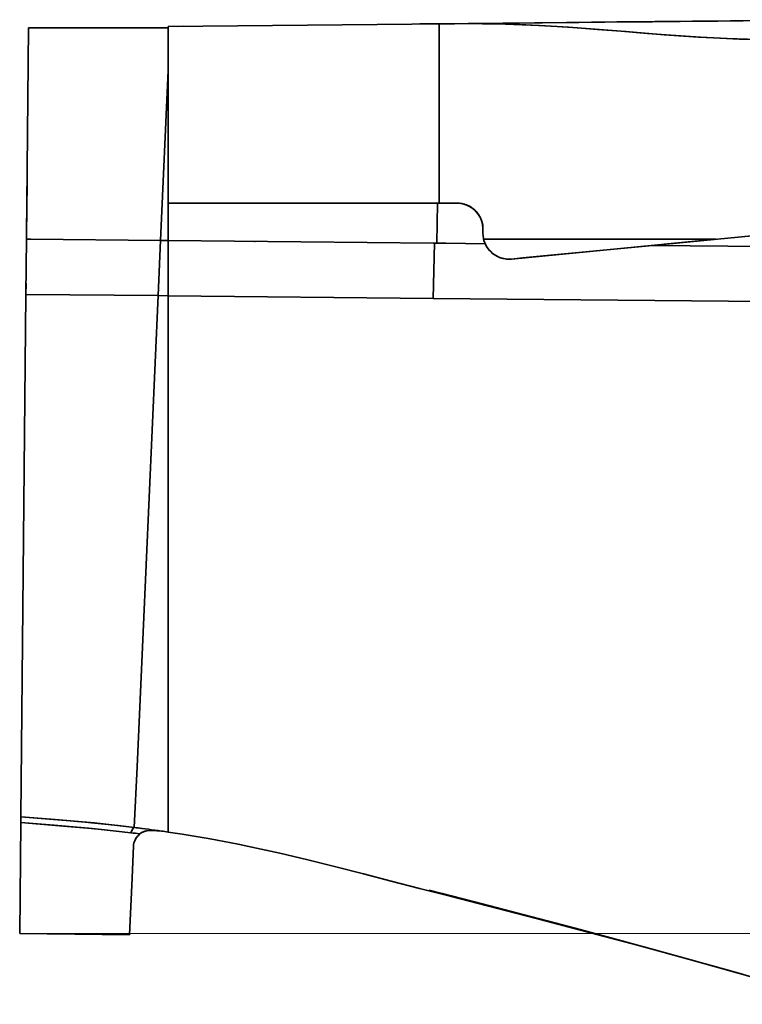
# Model space of a CAD drawing. Extents: x 410 to 1776, y 13 to 1531.
# Tile 6 of 8: x 1205 to 1452, y 932 to 1269. Entities that reach past the tile are written whole.
import ezdxf

# ---------------------------------------------------------------- set-up
doc = ezdxf.new("R2010")
doc.units = 0

msp = doc.modelspace()

# ---------------------------------------------------------------- linework, layer by layer
at = {"color": 7, "lineweight": 35, "ltscale": 0.230759}
msp.add_line((1350.02, 1267.21), (1359.25, 1267.29), dxfattribs=at)
at = {"color": 7, "lineweight": 35, "ltscale": 0.497666}
msp.add_line((1353.08, 1267.24), (1372.99, 1267.44), dxfattribs=at)
at = {"color": 7, "lineweight": 35, "ltscale": 0.497764}
msp.add_line((1372.99, 1267.44), (1353.08, 1267.24), dxfattribs=at)
at = {"color": 7, "lineweight": 35, "ltscale": 0.497617}
msp.add_line((1353.09, 1267.24), (1372.99, 1267.44), dxfattribs=at)
at = {"color": 7, "lineweight": 35, "ltscale": 0.143591}
msp.add_line((1359.25, 1267.29), (1353.5, 1267.24), dxfattribs=at)
at = {"color": 7, "lineweight": 35}
for p, q in [((1391.96, 1267.62), (1359.25, 1267.29)), ((1359.25, 1267.29), (1391.96, 1267.62)), ((1372.99, 1267.44), (1405.1, 1267.75)), ((1372.99, 1267.44), (1405.1, 1267.75)), ((1461.04, 1268.3), (1391.96, 1267.62)), ((1430.91, 1268.01), (1491.67, 1268.6)), ((1430.91, 1268.01), (1491.67, 1268.6)), ((1207.87, 1265.82), (1207.16, 1193.46)), ((1207.87, 1265.82), (1207.16, 1193.46)), ((1255.65, 1265.82), (1207.87, 1265.82)), ((1207.87, 1265.82), (1255.65, 1265.82)), ((1338.99, 1267.1), (1255.65, 1266.29)), ((1255.65, 1266.29), (1338.99, 1267.1)), ((1255.65, 1266.29), (1255.65, 1214.88)), ((1255.65, 1214.88), (1255.65, 1266.29)), ((1348.36, 1205.8), (1348.36, 1267.17)), ((1348.36, 1205.8), (1348.36, 1267.17)), ((1255.65, 1251.16), (1253.05, 1193.01)), ((1253.05, 1193.01), (1255.65, 1251.16)), ((1255.65, 1214.88), (1255.65, 1251.16)), ((1255.65, 1247.61), (1255.65, 1214.88)), ((1255.65, 1242.72), (1255.65, 1208.02)), ((1255.65, 1192.98), (1255.65, 1214.87)), ((1255.65, 1214.87), (1255.65, 1192.98)), ((1300.76, 1205.8), (1255.65, 1205.8)), ((1255.65, 1205.8), (1348.36, 1205.8)), ((1255.65, 1205.8), (1348.36, 1205.8)), ((1347.78, 1205.8), (1300.76, 1205.8)), ((1490.26, 1198.04), (1421.41, 1191.36)), ((1208.59, 1193.44), (1253.05, 1193.01)), ((1208.59, 1193.44), (1253.05, 1193.01)), ((1410.63, 1193.45), (1363.63, 1193.45)), ((1363.63, 1193.45), (1410.63, 1193.45)), ((1443.04, 1193.45), (1373.14, 1186.67)), ((1443.04, 1193.45), (1410.63, 1193.45)), ((1410.63, 1193.45), (1443.04, 1193.45)), ((1443.04, 1193.45), (1421.41, 1191.36)), ((1255.65, 1192.98), (1346.47, 1192.09)), ((1255.65, 1192.98), (1346.47, 1192.09)), ((1376.9, 1187.04), (1421.41, 1191.36)), ((1421.41, 1191.36), (1490.14, 1190.68)), ((1490.14, 1190.68), (1421.41, 1191.36)), ((1206.97, 1174.59), (1205.22, 995.79)), ((1206.97, 1174.59), (1205.22, 995.79)), ((1252.2, 1174.15), (1206.97, 1174.59)), ((1252.2, 1174.15), (1206.97, 1174.59)), ((1252.2, 1174.15), (1244.99, 1012.86)), ((1244.99, 1012.86), (1252.2, 1174.15)), ((1346.34, 1173.22), (1255.65, 1174.11)), ((1346.34, 1173.22), (1255.65, 1174.11)), ((1255.65, 1174.11), (1255.65, 990.52)), ((1255.65, 990.52), (1255.65, 1174.11)), ((1255.65, 1174.11), (1255.65, 990.52)), ((1490, 1171.81), (1346.34, 1173.22)), ((1490, 1171.81), (1346.34, 1173.22)), ((1244.99, 1012.86), (1244.06, 992.1)), ((1244.06, 992.1), (1244.99, 1012.86)), ((1204.82, 955.75), (1205.2, 993.75)), ((1205.2, 993.75), (1204.82, 955.75)), ((1242.41, 955.39), (1204.82, 955.75)), ((1242.41, 955.39), (1204.82, 955.75))]:
    msp.add_line(p, q, dxfattribs=at)
at = {"color": 7, "lineweight": 35, "ltscale": 0.196955}
msp.add_line((1413.42, 1267.83), (1421.3, 1267.91), dxfattribs=at)
at = {"color": 7, "lineweight": 35, "ltscale": 0.198603}
msp.add_line((1413.42, 1267.83), (1421.37, 1267.91), dxfattribs=at)
at = {"color": 7, "lineweight": 35, "ltscale": 0.366525}
msp.add_line((1255.65, 1251.16), (1255.65, 1265.82), dxfattribs=at)
msp.add_line((1255.65, 1251.16), (1255.65, 1265.82), dxfattribs=at)
at = {"color": 7, "lineweight": 35, "ltscale": 0.050442}
msp.add_line((1260.97, 1266.34), (1258.95, 1266.32), dxfattribs=at)
at = {"color": 7, "lineweight": 35, "ltscale": 0.0698}
msp.add_line((1341.79, 1267.13), (1339, 1267.1), dxfattribs=at)
at = {"color": 7, "lineweight": 35, "ltscale": 0.069821}
msp.add_line((1339, 1267.1), (1341.79, 1267.13), dxfattribs=at)
at = {"color": 7, "lineweight": 35, "ltscale": 0.147517}
msp.add_line((1347.69, 1267.19), (1341.79, 1267.13), dxfattribs=at)
at = {"color": 7, "lineweight": 35, "ltscale": 0.147446}
msp.add_line((1347.69, 1267.19), (1341.79, 1267.13), dxfattribs=at)
at = {"color": 7, "lineweight": 35, "ltscale": 0.015009}
msp.add_line((1348.36, 1267.2), (1347.76, 1267.19), dxfattribs=at)
at = {"color": 7, "lineweight": 35, "ltscale": 0.015299}
msp.add_line((1348.37, 1267.19), (1347.76, 1267.19), dxfattribs=at)
at = {"color": 7, "lineweight": 35, "ltscale": 0.000643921}
msp.add_line((1348.36, 1267.17), (1348.36, 1267.2), dxfattribs=at)
at = {"color": 7, "lineweight": 35, "ltscale": 0.000650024}
msp.add_line((1348.36, 1267.17), (1348.36, 1267.2), dxfattribs=at)
at = {"color": 7, "lineweight": 35, "ltscale": 0.036165}
msp.add_line((1348.57, 1267.2), (1350.02, 1267.21), dxfattribs=at)
at = {"color": 7, "lineweight": 35, "ltscale": 0.213293}
msp.add_line((1348.36, 1254.82), (1348.36, 1263.35), dxfattribs=at)
at = {"color": 7, "lineweight": 35, "ltscale": 0.000802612}
msp.add_line((1255.65, 1254.82), (1255.65, 1254.79), dxfattribs=at)
at = {"color": 7, "lineweight": 35, "ltscale": 0.014328}
msp.add_line((1255.65, 1254.79), (1255.65, 1254.21), dxfattribs=at)
at = {"color": 7, "lineweight": 35, "ltscale": 0.002112}
msp.add_line((1255.65, 1254.64), (1255.65, 1254.56), dxfattribs=at)
at = {"color": 7, "lineweight": 35, "ltscale": 0.022607}
msp.add_line((1255.65, 1254.21), (1255.65, 1253.31), dxfattribs=at)
at = {"color": 7, "lineweight": 35, "ltscale": 0.419028}
msp.add_line((1255.65, 1253.31), (1255.65, 1236.55), dxfattribs=at)
at = {"color": 7, "lineweight": 35, "ltscale": 0.094208}
msp.add_line((1255.65, 1247.39), (1255.65, 1251.16), dxfattribs=at)
at = {"color": 7, "lineweight": 35, "ltscale": 0.001611}
for p, q in [((1255.65, 1248.47), (1255.65, 1248.53)), ((1255.65, 1248.53), (1255.65, 1248.47))]:
    msp.add_line(p, q, dxfattribs=at)
at = {"color": 7, "lineweight": 35, "ltscale": 0.01792}
msp.add_line((1255.65, 1247.82), (1255.65, 1248.53), dxfattribs=at)
at = {"color": 7, "lineweight": 35, "ltscale": 0.028577}
msp.add_line((1255.65, 1247.39), (1255.65, 1248.53), dxfattribs=at)
at = {"color": 7, "lineweight": 35, "ltscale": 0.021524}
msp.add_line((1255.65, 1248.47), (1255.65, 1247.61), dxfattribs=at)
at = {"color": 7, "lineweight": 35, "ltscale": 0.007068}
msp.add_line((1255.65, 1248.47), (1255.65, 1248.18), dxfattribs=at)
at = {"color": 7, "lineweight": 35, "ltscale": 0.013605}
msp.add_line((1255.65, 1248.15), (1255.65, 1247.61), dxfattribs=at)
at = {"color": 7, "lineweight": 35, "ltscale": 0.010016}
msp.add_line((1255.65, 1247.39), (1255.65, 1247.79), dxfattribs=at)
at = {"color": 7, "lineweight": 35, "ltscale": 0.243542}
msp.add_line((1255.65, 1247.61), (1255.65, 1237.86), dxfattribs=at)
at = {"color": 7, "lineweight": 35, "ltscale": 0.059985}
msp.add_line((1255.65, 1247.39), (1255.65, 1244.99), dxfattribs=at)
at = {"color": 7, "lineweight": 35, "ltscale": 0.116711}
msp.add_line((1255.65, 1242.72), (1255.65, 1247.39), dxfattribs=at)
at = {"color": 7, "lineweight": 35, "ltscale": 0.011798}
msp.add_line((1255.65, 1243.25), (1255.65, 1242.78), dxfattribs=at)
at = {"color": 7, "lineweight": 35, "ltscale": 0.047461}
msp.add_line((1255.65, 1242.72), (1255.65, 1240.82), dxfattribs=at)
at = {"color": 7, "lineweight": 35, "ltscale": 0.062714}
msp.add_line((1255.65, 1238.65), (1255.65, 1236.14), dxfattribs=at)
at = {"color": 7, "lineweight": 35, "ltscale": 0.187173}
msp.add_line((1255.65, 1236.74), (1255.65, 1229.25), dxfattribs=at)
at = {"color": 7, "lineweight": 35, "ltscale": 0.137296}
msp.add_line((1255.65, 1235.28), (1255.65, 1229.79), dxfattribs=at)
at = {"color": 7, "lineweight": 35, "ltscale": 0.47739}
msp.add_line((1255.65, 1232.25), (1255.65, 1213.15), dxfattribs=at)
at = {"color": 7, "lineweight": 35, "ltscale": 0.163153}
msp.add_line((1255.65, 1229.58), (1255.65, 1223.05), dxfattribs=at)
at = {"color": 7, "lineweight": 35, "ltscale": 0.412021}
msp.add_line((1255.65, 1225.65), (1255.65, 1209.17), dxfattribs=at)
at = {"color": 7, "lineweight": 35, "ltscale": 0.449063}
msp.add_line((1255.65, 1224.74), (1255.65, 1206.77), dxfattribs=at)
at = {"color": 7, "lineweight": 35, "ltscale": 0.044812}
msp.add_line((1255.65, 1221.69), (1255.65, 1223.48), dxfattribs=at)
at = {"color": 7, "lineweight": 35, "ltscale": 0.066519}
msp.add_line((1255.65, 1214.88), (1255.65, 1217.54), dxfattribs=at)
at = {"color": 7, "lineweight": 35, "ltscale": 0.000131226}
for p, q in [((1255.65, 1214.88), (1255.65, 1214.87)), ((1255.65, 1214.87), (1255.65, 1214.88)), ((1255.65, 1214.88), (1255.65, 1214.87)), ((1255.65, 1214.87), (1255.65, 1214.88))]:
    msp.add_line(p, q, dxfattribs=at)
at = {"color": 7, "lineweight": 35, "ltscale": 0.00017395}
msp.add_line((1255.65, 1214.88), (1255.65, 1214.88), dxfattribs=at)
msp.add_line((1255.65, 1214.88), (1255.65, 1214.88), dxfattribs=at)
msp.add_line((1255.65, 1214.88), (1255.65, 1214.88), dxfattribs=at)
at = {"color": 7, "lineweight": 35, "ltscale": 0.226736}
msp.add_line((1255.65, 1214.87), (1255.65, 1205.8), dxfattribs=at)
at = {"color": 7, "lineweight": 35, "ltscale": 0.089352}
msp.add_line((1255.65, 1211.3), (1255.65, 1214.87), dxfattribs=at)
at = {"color": 7, "lineweight": 35, "ltscale": 0.155832}
msp.add_line((1255.65, 1214.53), (1255.65, 1208.3), dxfattribs=at)
at = {"color": 7, "lineweight": 35, "ltscale": 0.374817}
msp.add_line((1207.19, 1197.05), (1207.34, 1212.04), dxfattribs=at)
at = {"color": 7, "lineweight": 35, "ltscale": 0.069852}
msp.add_line((1255.65, 1212.68), (1255.65, 1209.89), dxfattribs=at)
at = {"color": 7, "lineweight": 35, "ltscale": 0.320477}
msp.add_line((1255.65, 1205.8), (1255.65, 1192.98), dxfattribs=at)
at = {"color": 7, "lineweight": 35, "ltscale": 0.343004}
for p in [(1347.64, 1192.08), (1347.65, 1192.08)]:
    msp.add_line(p, (1347.78, 1205.8), dxfattribs=at)
at = {"color": 7, "lineweight": 35, "ltscale": 0.167722}
msp.add_line((1354.49, 1205.8), (1347.78, 1205.8), dxfattribs=at)
at = {"color": 7, "lineweight": 35, "ltscale": 0.153171}
msp.add_line((1348.36, 1205.8), (1354.49, 1205.8), dxfattribs=at)
msp.add_line((1348.36, 1205.8), (1354.49, 1205.8), dxfattribs=at)
at = {"color": 7, "lineweight": 35, "ltscale": 0.03432}
for p, q in [((1363.39, 1195.53), (1363.39, 1196.9)), ((1363.39, 1196.9), (1363.39, 1195.53)), ((1363.39, 1195.53), (1363.39, 1196.9))]:
    msp.add_line(p, q, dxfattribs=at)
at = {"color": 7, "lineweight": 35, "ltscale": 0.471721}
for p, q in [((1206.97, 1174.59), (1207.16, 1193.46)), ((1207.16, 1193.46), (1206.97, 1174.59))]:
    msp.add_line(p, q, dxfattribs=at)
at = {"color": 7, "lineweight": 35, "ltscale": 0.035747}
msp.add_line((1207.16, 1193.46), (1208.59, 1193.44), dxfattribs=at)
msp.add_line((1207.16, 1193.46), (1208.59, 1193.44), dxfattribs=at)
at = {"color": 7, "lineweight": 35, "ltscale": 0.443764}
msp.add_line((1425.37, 1191.74), (1443.04, 1193.45), dxfattribs=at)
at = {"color": 7, "lineweight": 35, "ltscale": 0.472011}
for p, q in [((1252.2, 1174.15), (1253.05, 1193.01)), ((1253.05, 1193.01), (1252.2, 1174.15))]:
    msp.add_line(p, q, dxfattribs=at)
at = {"color": 7, "lineweight": 35, "ltscale": 0.065033}
msp.add_line((1253.05, 1193.01), (1255.65, 1192.98), dxfattribs=at)
at = {"color": 7, "lineweight": 35, "ltscale": 0.065051}
msp.add_line((1253.05, 1193.01), (1255.65, 1192.98), dxfattribs=at)
at = {"color": 7, "lineweight": 35, "ltscale": 0.471747}
for p, q in [((1255.65, 1174.11), (1255.65, 1192.98)), ((1255.65, 1192.98), (1255.65, 1174.11)), ((1255.65, 1192.98), (1255.65, 1174.11))]:
    msp.add_line(p, q, dxfattribs=at)
at = {"color": 7, "lineweight": 35, "ltscale": 0.005707}
for p, q in [((1285.22, 1192.7), (1285.45, 1192.69)), ((1285.45, 1192.69), (1285.22, 1192.7))]:
    msp.add_line(p, q, dxfattribs=at)
at = {"color": 7, "lineweight": 35, "ltscale": 0.000708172}
msp.add_line((1306.25, 1192.49), (1306.28, 1192.48), dxfattribs=at)
at = {"color": 7, "lineweight": 35, "ltscale": 0.000708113}
msp.add_line((1306.25, 1192.49), (1306.28, 1192.48), dxfattribs=at)
at = {"color": 7, "lineweight": 35, "ltscale": 0.471791}
for p, q in [((1346.34, 1173.22), (1346.85, 1192.09)), ((1346.85, 1192.09), (1346.34, 1173.22))]:
    msp.add_line(p, q, dxfattribs=at)
at = {"color": 7, "lineweight": 35, "ltscale": 0.009626}
msp.add_line((1346.47, 1192.09), (1346.85, 1192.09), dxfattribs=at)
msp.add_line((1346.47, 1192.09), (1346.85, 1192.09), dxfattribs=at)
at = {"color": 7, "lineweight": 35, "ltscale": 0.014887}
msp.add_line((1346.85, 1192.09), (1347.45, 1192.08), dxfattribs=at)
msp.add_line((1346.85, 1192.09), (1347.45, 1192.08), dxfattribs=at)
at = {"color": 7, "lineweight": 35, "ltscale": 0.004874}
msp.add_line((1347.45, 1192.08), (1347.64, 1192.08), dxfattribs=at)
msp.add_line((1347.45, 1192.08), (1347.64, 1192.08), dxfattribs=at)
at = {"color": 7, "lineweight": 35, "ltscale": 0.07559}
for p, q in [((1347.65, 1192.08), (1350.67, 1192.05)), ((1350.67, 1192.05), (1347.65, 1192.08))]:
    msp.add_line(p, q, dxfattribs=at)
at = {"color": 7, "lineweight": 35, "ltscale": 0.337123}
for p, q in [((1350.67, 1192.05), (1364.15, 1191.92)), ((1364.15, 1191.92), (1350.67, 1192.05))]:
    msp.add_line(p, q, dxfattribs=at)
at = {"color": 7, "lineweight": 35, "ltscale": 0.002149}
msp.add_line((1363.86, 1192.67), (1363.83, 1192.76), dxfattribs=at)
at = {"color": 7, "lineweight": 35, "ltscale": 0.006295}
msp.add_line((1366.85, 1188.48), (1366.65, 1188.64), dxfattribs=at)
at = {"color": 7, "lineweight": 35, "ltscale": 0.002273}
msp.add_line((1367.86, 1187.81), (1367.78, 1187.86), dxfattribs=at)
at = {"color": 7, "lineweight": 35, "ltscale": 0.094261}
msp.add_line((1373.14, 1186.67), (1376.9, 1187.04), dxfattribs=at)
at = {"color": 7, "lineweight": 35, "ltscale": 0.074711}
msp.add_line((1376.12, 1186.96), (1373.14, 1186.67), dxfattribs=at)
at = {"color": 7, "lineweight": 35, "ltscale": 0.091542}
msp.add_line((1207.01, 1178.25), (1206.97, 1174.59), dxfattribs=at)
at = {"color": 7, "lineweight": 35, "ltscale": 0.086149}
msp.add_line((1255.65, 1174.11), (1252.2, 1174.15), dxfattribs=at)
msp.add_line((1255.65, 1174.11), (1252.2, 1174.15), dxfattribs=at)
at = {"color": 7, "lineweight": 35, "ltscale": 0.001447}
msp.add_line((1255.65, 1159.8), (1255.65, 1159.74), dxfattribs=at)
at = {"color": 7, "lineweight": 35, "ltscale": 0.048452}
for p, q in [((1205.2, 993.75), (1205.22, 995.69)), ((1205.22, 995.69), (1205.2, 993.75))]:
    msp.add_line(p, q, dxfattribs=at)
at = {"color": 7, "lineweight": 35, "ltscale": 0.002658}
for p, q in [((1205.22, 995.69), (1205.22, 995.79)), ((1205.22, 995.79), (1205.22, 995.69))]:
    msp.add_line(p, q, dxfattribs=at)
at = {"color": 7, "lineweight": 35, "ltscale": 9.16036e-05}
msp.add_line((1244.06, 992.1), (1244.06, 992.1), dxfattribs=at)
msp.add_line((1244.06, 992.1), (1244.06, 992.1), dxfattribs=at)
at = {"color": 7, "lineweight": 35, "ltscale": 0.000267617}
msp.add_line((1246.6, 991.78), (1246.59, 991.78), dxfattribs=at)
at = {"color": 7, "lineweight": 35, "ltscale": 0.277768}
for p, q in [((1243.78, 985.85), (1243.28, 974.75)), ((1243.78, 985.85), (1243.28, 974.75)), ((1243.28, 974.75), (1243.78, 985.85))]:
    msp.add_line(p, q, dxfattribs=at)
at = {"color": 7, "lineweight": 35, "ltscale": 0.000659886}
msp.add_line((1243.78, 985.85), (1243.78, 985.87), dxfattribs=at)
at = {"color": 7, "lineweight": 35, "ltscale": 0.484499}
for p, q in [((1243.28, 974.75), (1242.41, 955.39)), ((1243.28, 974.75), (1242.41, 955.39)), ((1242.41, 955.39), (1243.28, 974.75))]:
    msp.add_line(p, q, dxfattribs=at)
at = {"color": 7, "lineweight": 35, "ltscale": 0.035315}
msp.add_line((1204.84, 957.31), (1204.85, 958.72), dxfattribs=at)
at = {"color": 7, "lineweight": 13}
msp.add_line((1206.82, 955.75), (1776.47, 955.75), dxfattribs=at)
at = {"color": 7, "lineweight": 35, "ltscale": 0.000722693}
msp.add_line((1440.4, 945.16), (1440.43, 945.15), dxfattribs=at)
at = {"color": 7, "lineweight": 35}
for points in [[(1388.83, 1266.24), (1382.71, 1266.6), (1376.83, 1266.88), (1371.13, 1267.08), (1363.23, 1267.24), (1360.01, 1267.26), (1353.6, 1267.24), (1350.26, 1267.21), (1348.36, 1267.2)], [(1388.83, 1266.24), (1380.18, 1266.72), (1375.94, 1266.91), (1371.77, 1267.06), (1365.67, 1267.2), (1358.36, 1267.26), (1350.97, 1267.22), (1348.36, 1267.2)], [(1490.73, 1261.6), (1484.26, 1261.53), (1477.79, 1261.53), (1471.34, 1261.56), (1466.08, 1261.62), (1460.83, 1261.71), (1453.91, 1261.9), (1447, 1262.17), (1437.85, 1262.65), (1427.74, 1263.32), (1419.71, 1263.92), (1410.64, 1264.64), (1401.62, 1265.35), (1392.64, 1265.99), (1388.83, 1266.24)], [(1490.73, 1261.6), (1486.2, 1261.56), (1481.69, 1261.54), (1470.76, 1261.57), (1465.32, 1261.63), (1459.9, 1261.73), (1451.05, 1261.98), (1442.27, 1262.37), (1437.18, 1262.66), (1432.12, 1262.99), (1425.43, 1263.47), (1412.23, 1264.51), (1402.64, 1265.27), (1395.69, 1265.78), (1388.83, 1266.24)], [(1205.22, 995.79), (1216.42, 994.88), (1222.07, 994.4), (1230.45, 993.63), (1232.37, 993.44), (1240.19, 992.57), (1244.06, 992.1)], [(1205.22, 995.79), (1216.89, 994.84), (1224.99, 994.14), (1232.78, 993.39), (1238.42, 992.78), (1244.06, 992.1)], [(1244.06, 992.1), (1238.57, 992.75), (1229.76, 993.69), (1220.93, 994.47), (1216.95, 994.8), (1205.22, 995.69)], [(1205.22, 995.69), (1216.88, 994.81), (1220.85, 994.48), (1229.74, 993.69), (1233.08, 993.35), (1238.58, 992.75), (1244.06, 992.1)], [(1205.2, 993.75), (1218.49, 992.7), (1228.04, 991.87), (1232.81, 991.4), (1237.87, 990.86), (1242.92, 990.27)], [(1205.2, 993.75), (1216.62, 992.86), (1220.5, 992.54), (1229.58, 991.72), (1237.86, 990.86), (1242.92, 990.27)], [(1253.9, 990.78), (1251.78, 991), (1250.74, 991.07), (1249.97, 991.08), (1249.23, 991.06), (1248.19, 990.93), (1247.68, 990.81), (1247.21, 990.65), (1246.79, 990.47), (1246.4, 990.25), (1245.95, 989.9)], [(1245.95, 989.9), (1246.41, 990.25), (1246.92, 990.53), (1247.49, 990.75), (1247.95, 990.88), (1248.43, 990.97), (1249.34, 991.06), (1250.29, 991.08), (1251.48, 991.03), (1252.28, 990.96), (1253.9, 990.78)], [(1253.8, 990.79), (1251.71, 991.01), (1250.68, 991.07), (1249.92, 991.08), (1249.18, 991.05), (1248.16, 990.92), (1247.66, 990.81), (1247.18, 990.65), (1246.78, 990.46), (1246.4, 990.24), (1245.95, 989.9)], [(1245.95, 989.9), (1246.4, 990.25), (1246.91, 990.53), (1247.47, 990.75), (1247.92, 990.87), (1248.4, 990.97), (1249.2, 991.06)], [(1243.78, 985.85), (1243.82, 986.27), (1243.9, 986.7), (1244.02, 987.12), (1244.18, 987.54), (1244.62, 988.36), (1245.19, 989.13), (1245.95, 989.9)], [(1245.95, 989.9), (1245.22, 989.16), (1244.63, 988.38), (1244.19, 987.55), (1244.02, 987.12), (1243.89, 986.69), (1243.82, 986.27), (1243.78, 985.85)], [(1243.78, 985.85), (1243.82, 986.27), (1243.9, 986.7), (1244.02, 987.12), (1244.18, 987.54), (1244.62, 988.36), (1245.19, 989.13), (1245.95, 989.9)], [(1245.95, 989.9), (1245.22, 989.16), (1244.63, 988.38), (1244.19, 987.55), (1244.02, 987.12), (1243.89, 986.69), (1243.82, 986.27), (1243.78, 985.85)], [(1255.65, 990.52), (1260.45, 989.78), (1265.25, 989), (1270.03, 988.16), (1274.81, 987.28), (1279.57, 986.36), (1284.32, 985.39), (1289.08, 984.36), (1293.82, 983.3), (1298.62, 982.18), (1303.41, 981.03), (1313.01, 978.63), (1322.51, 976.2), (1331.97, 973.75), (1341.68, 971.25), (1352.12, 968.6), (1361.83, 966.08), (1381.26, 961.04), (1400.7, 955.97), (1418.39, 951.24), (1434.51, 946.81), (1442.59, 944.55)], [(1345, 970.62), (1349.4, 969.51), (1363.08, 965.94), (1389.21, 959.08), (1398.13, 956.73), (1412.56, 952.86), (1430.44, 947.95), (1451.14, 942.13), (1471.14, 936.35), (1487.66, 931.56)], [(1345, 970.62), (1349.43, 969.51), (1363.05, 965.95), (1388.02, 959.4), (1396.67, 957.12), (1410.94, 953.3), (1428.7, 948.43), (1448.88, 942.77), (1470.48, 936.54), (1487.66, 931.56)]]:
    msp.add_lwpolyline(points, dxfattribs=at)
for centre, radius, start, end in [((1344.79, 2437.11), 1169.93, 270.66246, 270.94782), ((1373.13, 1253.34), 14.09, 88.7219, 90.5776), ((1373.13, 1253.34), 14.09, 88.7219, 90.5776), ((1373.13, 1253.34), 14.09, 88.7398, 90.5776), ((1373.13, 1253.34), 14.09, 88.7398, 90.5776), ((6828.44, -548955.44), 550249.94, 90.5588964, 90.5660954), ((1354.49, 1196.9), 8.9, 68.6472, 90), ((1354.49, 1196.9), 8.9, 3.689, 89.9996), ((1354.49, 1196.9), 8.9, 24.0949, 90), ((1354.49, 1196.9), 8.9, 0.0005, 68.6467), ((1354.49, 1196.9), 8.9, 60.8452, 67.4175), ((1354.49, 1196.9), 8.9, 23.2341, 26.3429), ((1354.49, 1196.9), 8.9, 0, 8.1792), ((1372.29, 1195.53), 8.9, 180.0003, 203.9531), ((1372.29, 1195.53), 8.91, 193.4961, 203.948), ((1372.28, 1195.53), 8.9, 203.9533, 275.5409), ((1372.29, 1195.53), 8.9, 219.6408, 242.4742), ((1372.28, 1195.53), 8.9, 250.5175, 266.4547), ((1372.28, 1195.54), 8.91, 264.9243, 275.5334), ((1177.95, 463.06), 533.16, 82.6034, 82.8779), ((1167.73, 376.21), 620.6, 82.68246, 82.93531), ((1176.73, 453.75), 542.55, 82.6019, 82.8714), ((1167.72, 376.09), 620.72, 82.69895, 82.93539), ((1179.9, 479.39), 516.71, 81.5706, 82.5846), ((1162.21, 316.64), 678.45, 82.91007, 83.16849), ((1162.21, 316.61), 678.48, 82.91012, 83.16852), ((-0.55, -4172.09), 5316.26, 74.14198, 74.25138)]:
    msp.add_arc(centre, radius, start, end, dxfattribs=at)
for centre, major_axis, ratio, start_param, end_param in [((1372.51, 1191.13), (0.23, -4.49), 0.100758, 6.091434, 6.283201), ((1242.84, 982.19), (-1.23, -9.91), 0.155006, 3.149465, 3.777591), ((1242.84, 982.19), (-1.23, -9.91), 0.155005, 3.149464, 3.77759)]:
    msp.add_ellipse(centre, major_axis=major_axis, ratio=ratio, start_param=start_param, end_param=end_param, dxfattribs=at)

doc.saveas('drawing.dxf')
